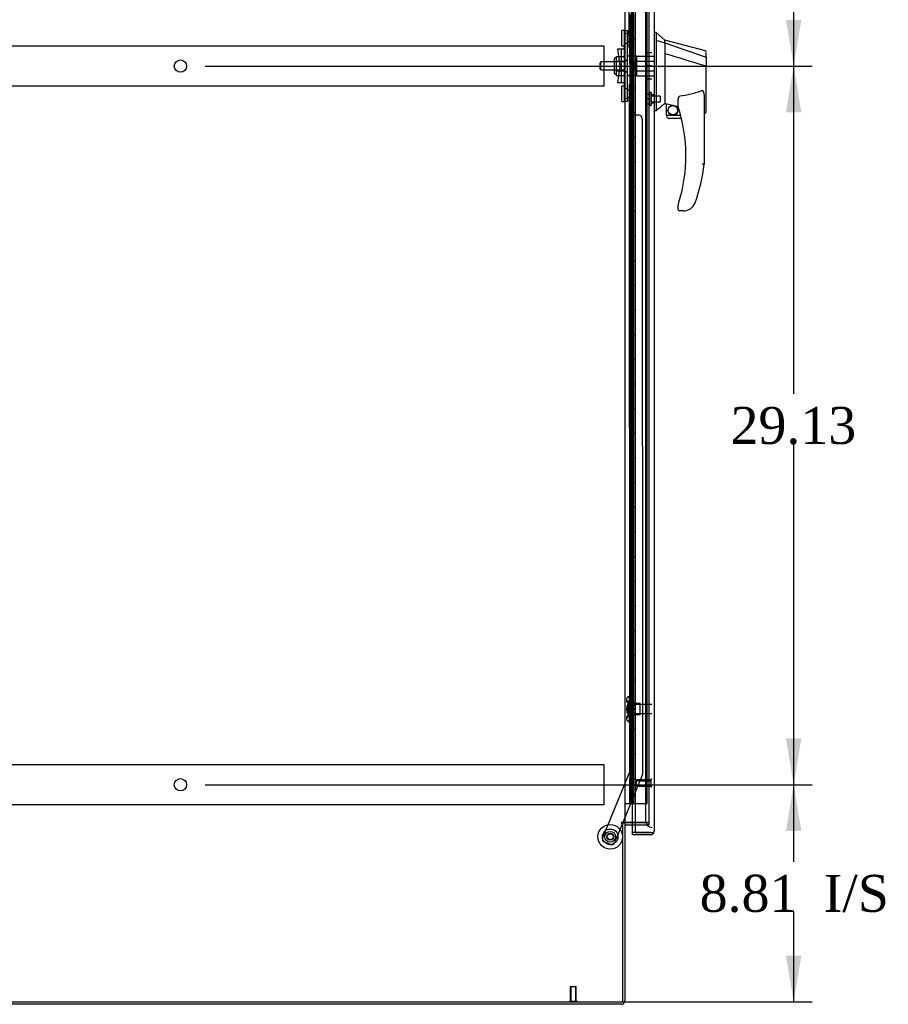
# Model space of a CAD drawing. Header units: inches. Extents: x 1 to 359, y -2 to 239.
# Tile 8 of 18: x 186 to 221, y 81 to 121. Entities that reach past the tile are written whole.
import ezdxf
from ezdxf.enums import TextEntityAlignment as Align
from ezdxf.lldxf.tags import DXFTag

# ---------------------------------------------------------------- set-up
doc = ezdxf.new("R2010")
doc.units = ezdxf.units.IN
doc.header["$MEASUREMENT"] = 0
for name, color, linetype in [('COM53964-5', 7, 'Continuous'), ('COM54746-60', 7, 'Continuous'), ('COM70220', 7, 'Continuous'), ('COM70838', 7, 'Continuous'), ('COM70839-3', 7, 'Continuous'), ('COM71197-3', 7, 'Continuous'), ('COM71198-6', 7, 'Continuous'), ('COM71199-4', 7, 'Continuous'), ('Default', 7, 'Continuous'), ('HAN13068', 7, 'Continuous'), ('HAN13068_NUT', 7, 'Continuous'), ('HAN13068_SCREW', 7, 'Continuous'), ('HAN_NUT', 7, 'Continuous'), ('NTS18147', 7, 'Continuous'), ('ROL87452', 7, 'Continuous'), ('RVT17786', 7, 'Continuous'), ('RVT19000', 7, 'Continuous'), ('SPC87322', 7, 'Continuous'), ('STD26122', 7, 'Continuous'), ('STD26258', 7, 'Continuous'), ('WAF25376', 7, 'Continuous'), ('WAM30038', 7, 'Continuous')]:
    doc.layers.add(name, color=color, linetype=linetype)
doc.styles.add('SEACAD_Times_New_Roman', font='times.ttf')
tags = doc.linetypes.add('HIDDEN2', pattern=[0.1875, 0.125, -0.0625]).pattern_tags.tags
tags[6:7] = [DXFTag(74, 4), DXFTag(75, 0), DXFTag(340, '0'), DXFTag(46, 0.0), DXFTag(50, 0.0), DXFTag(44, 0.0), DXFTag(45, 0.0)]
tags[4:5] = [DXFTag(74, 4), DXFTag(75, 0), DXFTag(340, '0'), DXFTag(46, 0.0), DXFTag(50, 0.0), DXFTag(44, 0.0), DXFTag(45, 0.0)]
doc.dimstyles.new('HAMMOND_(STH_-_300x200)', dxfattribs={"dimtxt": 1.5, "dimasz": 1.875, "dimexe": 0.75, "dimexo": 0.75, "dimgap": 0.375, "dimtad": 0, "dimtih": 1, "dimtoh": 1, "dimzin": 0, "dimdsep": 46, "dimtxsty": 'SEACAD_Times_New_Roman', "dimblk1": '_SE_FILLED', "dimblk2": '_SE_FILLED', "dimsah": 1, "dimcen": 0.75, "dimadec": 0, "dimazin": 0, "dimtfac": 0.8, "dimtofl": 0, "dimtmove": 0, "dimatfit": 3, "dimfxl": 1, "dimtolj": 1, "dimtzin": 0, "dimarcsym": 0})

# ---------------------------------------------------------------- blocks, each defined once
blk = doc.blocks.new('SE3')
at = {"layer": 'COM53964-5', "color": 7, "linetype": 'HIDDEN2'}
for p, q in [((209.255, 120.147), (174.88, 120.147)), ((209.255, 120.009), (209.255, 120.147)), ((209.255, 118.66), (209.255, 120.009)), ((209.255, 118.522), (209.255, 118.66)), ((209.255, 118.522), (174.88, 118.522)), ((209.255, 91.017), (174.88, 91.017)), ((209.255, 90.879), (209.255, 91.017)), ((209.255, 89.53), (209.255, 90.879)), ((209.255, 89.392), (209.255, 89.53)), ((209.255, 89.392), (174.88, 89.392))]:
    blk.add_line(p, q, dxfattribs=at)
for centre in [(192.068, 119.334), (192.068, 90.204)]:
    blk.add_circle(centre, 0.25, dxfattribs=at)
at = {"layer": 'COM54746-60', "color": 7, "linetype": 'HIDDEN2'}
for p, q in [((210.346, 149.442), (210.346, 89.442)), ((210.446, 89.442), (210.446, 149.442)), ((211, 89.442), (211, 149.442)), ((210.309, 120.442), (210.279, 120.442)), ((210.279, 120.442), (210.279, 119.442)), ((210.309, 119.442), (210.279, 119.442)), ((210.309, 118.442), (210.279, 118.442)), ((210.279, 118.442), (210.279, 117.442)), ((210.309, 117.442), (210.279, 117.442)), ((210.309, 116.442), (210.279, 116.442)), ((210.279, 116.442), (210.279, 115.442)), ((210.309, 115.442), (210.279, 115.442)), ((210.309, 114.442), (210.279, 114.442)), ((210.279, 114.442), (210.279, 113.442)), ((210.309, 113.442), (210.279, 113.442)), ((210.309, 112.442), (210.279, 112.442)), ((210.279, 112.442), (210.279, 111.442)), ((210.309, 111.442), (210.279, 111.442)), ((210.309, 110.442), (210.279, 110.442)), ((210.279, 110.442), (210.279, 109.442)), ((210.309, 109.442), (210.279, 109.442)), ((210.309, 108.442), (210.279, 108.442)), ((210.279, 108.442), (210.279, 107.442)), ((210.309, 107.442), (210.279, 107.442)), ((210.309, 106.442), (210.279, 106.442)), ((210.279, 106.442), (210.279, 105.442)), ((210.309, 105.442), (210.279, 105.442)), ((210.309, 104.442), (210.279, 104.442)), ((210.279, 104.442), (210.279, 103.442)), ((210.309, 103.442), (210.279, 103.442)), ((210.309, 102.442), (210.279, 102.442)), ((210.279, 102.442), (210.279, 101.442)), ((210.309, 101.442), (210.279, 101.442)), ((210.309, 100.442), (210.279, 100.442)), ((210.279, 100.442), (210.279, 99.442)), ((210.309, 99.442), (210.279, 99.442)), ((210.309, 98.442), (210.279, 98.442)), ((210.279, 98.442), (210.279, 97.442)), ((210.309, 97.442), (210.279, 97.442)), ((210.309, 96.442), (210.279, 96.442)), ((210.279, 96.442), (210.279, 95.442)), ((210.309, 95.442), (210.279, 95.442)), ((210.309, 94.442), (210.279, 94.442)), ((210.279, 94.442), (210.279, 93.442)), ((210.309, 93.442), (210.279, 93.442)), ((210.309, 92.442), (210.279, 92.442)), ((210.279, 92.442), (210.279, 91.442)), ((210.309, 91.442), (210.279, 91.442)), ((210.309, 90.442), (210.279, 90.442)), ((210.279, 90.442), (210.279, 89.442)), ((210.515, 89.442), (211, 89.442))]:
    blk.add_line(p, q, dxfattribs=at)
at = {"layer": 'COM54746-60', "color": 7, "linetype": 'Continuous'}
for p, q in [((210.309, 120.442), (210.309, 121.442)), ((210.513, 120.442), (210.513, 121.442)), ((210.513, 120.442), (210.309, 120.442)), ((210.513, 120.442), (210.309, 120.442)), ((210.309, 119.442), (210.309, 120.442)), ((210.513, 119.442), (210.513, 120.442)), ((210.513, 119.442), (210.309, 119.442)), ((210.513, 119.442), (210.309, 119.442)), ((210.309, 118.442), (210.309, 119.442)), ((210.513, 118.442), (210.513, 119.442)), ((210.513, 118.442), (210.309, 118.442)), ((210.513, 118.442), (210.309, 118.442)), ((210.309, 117.442), (210.309, 118.442)), ((210.513, 117.442), (210.513, 118.442)), ((210.513, 117.442), (210.309, 117.442)), ((210.513, 117.442), (210.309, 117.442)), ((210.309, 116.442), (210.309, 117.442)), ((210.513, 116.442), (210.513, 117.442)), ((210.513, 116.442), (210.309, 116.442)), ((210.513, 116.442), (210.309, 116.442)), ((210.309, 115.442), (210.309, 116.442)), ((210.513, 115.442), (210.513, 116.442)), ((210.513, 115.442), (210.309, 115.442)), ((210.513, 115.442), (210.309, 115.442)), ((210.309, 114.442), (210.309, 115.442)), ((210.513, 114.442), (210.513, 115.442)), ((210.513, 114.442), (210.309, 114.442)), ((210.513, 114.442), (210.309, 114.442)), ((210.309, 113.442), (210.309, 114.442)), ((210.513, 113.442), (210.513, 114.442)), ((210.513, 113.442), (210.309, 113.442)), ((210.513, 113.442), (210.309, 113.442)), ((210.309, 112.442), (210.309, 113.442)), ((210.513, 112.442), (210.513, 113.442)), ((210.513, 112.442), (210.309, 112.442)), ((210.513, 112.442), (210.309, 112.442)), ((210.309, 111.442), (210.309, 112.442)), ((210.513, 111.442), (210.513, 112.442)), ((210.513, 111.442), (210.309, 111.442)), ((210.513, 111.442), (210.309, 111.442)), ((210.309, 110.442), (210.309, 111.442)), ((210.513, 110.442), (210.513, 111.442)), ((210.513, 110.442), (210.309, 110.442)), ((210.513, 110.442), (210.309, 110.442)), ((210.309, 109.442), (210.309, 110.442)), ((210.513, 109.442), (210.513, 110.442)), ((210.513, 109.442), (210.309, 109.442)), ((210.513, 109.442), (210.309, 109.442)), ((210.309, 108.442), (210.309, 109.442)), ((210.513, 108.442), (210.513, 109.442)), ((210.513, 108.442), (210.309, 108.442)), ((210.513, 108.442), (210.309, 108.442)), ((210.309, 107.442), (210.309, 108.442)), ((210.513, 107.442), (210.513, 108.442)), ((210.513, 107.442), (210.309, 107.442)), ((210.513, 107.442), (210.309, 107.442)), ((210.309, 106.442), (210.309, 107.442)), ((210.513, 106.442), (210.513, 107.442)), ((210.513, 106.442), (210.309, 106.442)), ((210.513, 106.442), (210.309, 106.442)), ((210.309, 105.442), (210.309, 106.442)), ((210.513, 105.442), (210.513, 106.442)), ((210.513, 105.442), (210.309, 105.442)), ((210.513, 105.442), (210.309, 105.442)), ((210.309, 104.442), (210.309, 105.442)), ((210.513, 104.442), (210.513, 105.442)), ((210.513, 104.442), (210.309, 104.442)), ((210.513, 104.442), (210.309, 104.442)), ((210.309, 103.442), (210.309, 104.442)), ((210.513, 103.442), (210.513, 104.442)), ((210.513, 103.442), (210.309, 103.442)), ((210.513, 103.442), (210.309, 103.442)), ((210.309, 102.442), (210.309, 103.442)), ((210.513, 102.442), (210.513, 103.442)), ((210.513, 102.442), (210.309, 102.442)), ((210.513, 102.442), (210.309, 102.442)), ((210.309, 101.442), (210.309, 102.442)), ((210.513, 101.442), (210.513, 102.442)), ((210.513, 101.442), (210.309, 101.442)), ((210.513, 101.442), (210.309, 101.442)), ((210.309, 100.442), (210.309, 101.442)), ((210.513, 100.442), (210.513, 101.442)), ((210.513, 100.442), (210.309, 100.442)), ((210.513, 100.442), (210.309, 100.442)), ((210.309, 99.442), (210.309, 100.442)), ((210.513, 99.442), (210.513, 100.442)), ((210.513, 99.442), (210.309, 99.442)), ((210.513, 99.442), (210.309, 99.442)), ((210.309, 98.442), (210.309, 99.442)), ((210.513, 98.442), (210.513, 99.442)), ((210.513, 98.442), (210.309, 98.442)), ((210.513, 98.442), (210.309, 98.442)), ((210.309, 97.442), (210.309, 98.442)), ((210.513, 97.442), (210.513, 98.442)), ((210.513, 97.442), (210.309, 97.442)), ((210.513, 97.442), (210.309, 97.442)), ((210.309, 96.442), (210.309, 97.442)), ((210.513, 96.442), (210.513, 97.442)), ((210.513, 96.442), (210.309, 96.442)), ((210.513, 96.442), (210.309, 96.442)), ((210.309, 95.442), (210.309, 96.442)), ((210.513, 95.442), (210.513, 96.442)), ((210.513, 95.442), (210.309, 95.442)), ((210.513, 95.442), (210.309, 95.442)), ((210.309, 94.442), (210.309, 95.442)), ((210.513, 94.442), (210.513, 95.442)), ((210.513, 94.442), (210.309, 94.442)), ((210.513, 94.442), (210.309, 94.442)), ((210.309, 93.442), (210.309, 94.442)), ((210.513, 93.442), (210.513, 94.442)), ((210.513, 93.442), (210.309, 93.442)), ((210.513, 93.442), (210.309, 93.442)), ((210.309, 92.442), (210.309, 93.442)), ((210.513, 92.442), (210.513, 93.442)), ((210.513, 92.442), (210.309, 92.442)), ((210.513, 92.442), (210.309, 92.442)), ((210.309, 91.442), (210.309, 92.442)), ((210.513, 91.442), (210.513, 92.442)), ((210.513, 91.442), (210.309, 91.442)), ((210.513, 91.442), (210.309, 91.442)), ((210.309, 90.442), (210.309, 91.442)), ((210.513, 90.442), (210.513, 91.442)), ((210.513, 90.442), (210.309, 90.442)), ((210.309, 89.442), (210.309, 90.442)), ((210.513, 90.442), (210.309, 90.442)), ((210.513, 89.442), (210.513, 90.442)), ((210.098, 89.442), (210.309, 89.442)), ((210.309, 89.442), (210.513, 89.442)), ((210.513, 89.442), (210.515, 89.442))]:
    blk.add_line(p, q, dxfattribs=at)
at = {"layer": 'COM70220', "color": 7, "linetype": 'HIDDEN2'}
for p, q in [((210.94, 149.909), (210.94, 88.974)), ((210.94, 88.974), (210.94, 88.724))]:
    blk.add_line(p, q, dxfattribs=at)
blk.add_arc((211.19, 88.724), 0.25, 180, 270, dxfattribs=at)
at = {"layer": 'COM70838', "color": 7, "linetype": 'HIDDEN2'}
for p, q in [((210.083, 120.779), (210.208, 120.779)), ((210.083, 120.654), (210.083, 120.779)), ((210.083, 118.029), (210.083, 120.654)), ((210.208, 120.779), (210.208, 120.654)), ((210.208, 118.029), (210.208, 120.654)), ((209.796, 120.029), (209.966, 120.029)), ((209.796, 120.029), (209.896, 119.342)), ((209.966, 118.654), (209.966, 120.029)), ((209.966, 120.029), (210.069, 120.029)), ((209.896, 119.342), (209.796, 118.654)), ((209.966, 118.654), (209.796, 118.654)), ((210.079, 118.654), (209.966, 118.654)), ((210.083, 117.904), (210.083, 118.029)), ((210.208, 117.904), (210.083, 117.904)), ((210.208, 118.029), (210.208, 117.904))]:
    blk.add_line(p, q, dxfattribs=at)
for centre, start, end in [((209.966, 120.084), 331.9602, 0), ((209.966, 118.627), 0, 13.5446)]:
    blk.add_arc(centre, 0.117, start, end, dxfattribs=at)
at = {"layer": 'COM70839-3', "color": 7, "linetype": 'HIDDEN2'}
for p, q in [((210.27, 120.092), (210.283, 147.97)), ((210.34, 120.204), (210.34, 121.217)), ((210.27, 118.591), (210.283, 90.714)), ((210.34, 117.466), (210.34, 118.479)), ((210.676, 117.341), (210.465, 117.341)), ((210.801, 117.216), (210.814, 90.633)), ((210.283, 90.714), (209.183, 88.057)), ((210.804, 90.585), (210.015, 88.678)), ((210.002, 88.648), (209.674, 87.854)), ((209.511, 87.786), (209.251, 87.894))]:
    blk.add_line(p, q, dxfattribs=at)
at = {"layer": 'COM70839-3', "color": 7, "linetype": 'Continuous'}
blk.add_line((210.015, 88.678), (210.002, 88.648), dxfattribs=at)
at = {"layer": 'COM70839-3', "color": 7, "linetype": 'HIDDEN2'}
blk.add_circle((209.503, 88.094), 0.129, dxfattribs=at)
for centre, start, end in [((210.215, 120.204), 296.0764, 359.9725), ((210.215, 118.479), 0.0275, 63.9236), ((210.465, 117.466), 180.0275, 270.0275), ((210.676, 117.216), 0.0275, 90.0275), ((210.689, 90.633), 337.5155, 0.0275), ((209.299, 88.009), 157.5155, 247.5155), ((209.559, 87.902), 247.5155, 337.5155)]:
    blk.add_arc(centre, 0.125, start, end, dxfattribs=at)
at = {"layer": 'COM71197-3', "color": 7, "linetype": 'Continuous'}
for p, q in [((210.098, 149.988), (210.098, 88.678)), ((210.098, 88.678), (209.955, 88.678)), ((209.955, 88.648), (210.003, 88.648)), ((210.003, 88.648), (210.003, 81.398)), ((210.098, 88.678), (210.146, 88.678)), ((210.515, 88.678), (210.146, 88.678)), ((174.133, 81.398), (210.003, 81.398))]:
    blk.add_line(p, q, dxfattribs=at)
at = {"layer": 'COM71197-3', "color": 7, "linetype": 'HIDDEN2'}
for p, q in [((211.065, 149.988), (211.065, 88.678)), ((211.065, 88.678), (210.515, 88.678))]:
    blk.add_line(p, q, dxfattribs=at)
at = {"layer": 'COM71197-3', "color": 7, "linetype": 'Continuous'}
blk.add_arc((209.955, 88.663), 0.015, 90, 270, dxfattribs=at)
at = {"layer": 'COM71198-6', "color": 7, "linetype": 'Continuous'}
for p, q in [((210.098, 88.648), (210.003, 88.648)), ((210.098, 88.648), (210.098, 81.446)), ((210.146, 88.678), (210.515, 88.678)), ((210.146, 88.583), (210.515, 88.583)), ((209.955, 81.303), (174.181, 81.303))]:
    blk.add_line(p, q, dxfattribs=at)
at = {"layer": 'COM71198-6', "color": 7, "linetype": 'HIDDEN2'}
for p, q in [((210.515, 88.678), (211.065, 88.678)), ((211.065, 88.678), (211.065, 88.583)), ((210.515, 88.583), (211.065, 88.583))]:
    blk.add_line(p, q, dxfattribs=at)
at = {"layer": 'COM71198-6', "color": 7, "linetype": 'Continuous'}
for centre, radius, start, end in [((210.146, 88.535), 0.143, 90, 127.7949), ((210.146, 88.535), 0.048, 90, 180), ((209.955, 81.446), 0.143, 270, 0)]:
    blk.add_arc(centre, radius, start, end, dxfattribs=at)
at = {"layer": 'COM71198-6', "color": 7, "linetype": 'HIDDEN2'}
blk.add_arc((209.955, 81.446), 0.048, 270, 0, dxfattribs=at)
at = {"layer": 'COM71199-4', "color": 7, "linetype": 'Continuous'}
for p, q in [((210.515, 150.613), (210.515, 88.271)), ((211.285, 150.565), (211.285, 88.319)), ((210.41, 88.271), (210.41, 88.583)), ((210.41, 88.176), (210.41, 88.271)), ((211.142, 88.271), (210.41, 88.271)), ((210.515, 88.271), (210.41, 88.271)), ((210.515, 88.271), (211.142, 88.271)), ((211.142, 88.27), (211.142, 88.271)), ((211.142, 88.271), (211.255, 88.271)), ((211.142, 88.27), (211.204, 88.27)), ((211.204, 88.27), (211.255, 88.232)), ((211.285, 88.319), (211.285, 88.318)), ((211.285, 88.318), (211.285, 88.318)), ((211.285, 88.318), (211.285, 88.318)), ((211.142, 88.176), (210.41, 88.176))]:
    blk.add_line(p, q, dxfattribs=at)
at = {"layer": 'COM71199-4', "color": 7, "linetype": 'HIDDEN2'}
blk.add_line((210.41, 88.583), (210.41, 150.083), dxfattribs=at)
at = {"layer": 'COM71199-4', "color": 7, "linetype": 'Continuous'}
for start, end in [(270, 322.4964), (322.4964, 359.8439), (359.9238, 0)]:
    blk.add_arc((211.142, 88.319), 0.143, start, end, dxfattribs=at)
blk.add_open_spline([(211.255, 88.271), (211.265, 88.279), (211.272, 88.287), (211.28, 88.299), (211.281, 88.303), (211.284, 88.31), (211.285, 88.314), (211.285, 88.318)], degree=3, knots=[0, 0, 0, 0, 0.5, 0.5, 0.75, 0.75, 1, 1, 1, 1], dxfattribs=at)
at = {"layer": 'HAN13068', "color": 7, "linetype": 'Continuous'}
for p, q in [((211.368, 120.692), (211.285, 120.692)), ((211.365, 120.692), (211.365, 120.53)), ((211.72, 120.392), (211.365, 120.692)), ((211.365, 120.53), (211.365, 120.444)), ((211.365, 120.444), (211.365, 120.385)), ((211.365, 120.385), (211.72, 120.279)), ((211.365, 120.385), (211.365, 117.953)), ((211.72, 120.319), (211.72, 120.392)), ((213.368, 119.95), (211.72, 120.392)), ((211.72, 120.319), (211.72, 120.294)), ((211.72, 120.294), (211.72, 120.279)), ((211.72, 120.279), (211.72, 119.848)), ((211.72, 120.279), (213.358, 119.708)), ((211.72, 119.848), (211.72, 118.35)), ((213.4, 119.673), (213.4, 119.872)), ((213.344, 119.358), (213.346, 119.358)), ((213.4, 119.673), (213.4, 119.36)), ((213.4, 117.492), (213.4, 119.36)), ((211.72, 118.35), (211.72, 118.081)), ((211.365, 117.953), (211.365, 117.669)), ((211.72, 118.081), (211.72, 117.868)), ((211.72, 117.868), (211.72, 117.841)), ((211.72, 117.841), (211.72, 117.823)), ((211.72, 117.823), (211.72, 117.822)), ((211.72, 117.822), (211.785, 117.806)), ((211.785, 117.342), (211.785, 117.808)), ((212.26, 117.685), (212.26, 117.959)), ((213.32, 118.031), (213.32, 115.359)), ((211.365, 117.522), (211.285, 117.522)), ((211.365, 117.669), (211.365, 117.522)), ((213.32, 117.435), (213.326, 117.434)), ((211.785, 117.342), (212.358, 117.342)), ((212.39, 117.217), (211.91, 117.217)), ((212.26, 113.527), (212.26, 113.705)), ((212.475, 113.467), (212.32, 113.467)), ((212.758, 113.555), (212.757, 113.557))]:
    blk.add_line(p, q, dxfattribs=at)
at = {"layer": 'HAN13068', "color": 7, "linetype": 'HIDDEN2'}
for p, q in [((209.123, 119.502), (209.093, 119.472)), ((209.093, 119.212), (209.093, 119.472)), ((209.123, 119.182), (209.123, 119.502)), ((210.083, 119.502), (209.123, 119.502)), ((210.458, 119.502), (210.583, 119.502)), ((210.458, 119.342), (210.458, 119.502)), ((210.583, 119.541), (210.583, 119.737)), ((210.583, 119.737), (211.285, 119.737)), ((210.583, 119.142), (210.583, 119.541)), ((210.583, 119.541), (211.285, 119.541)), ((209.093, 119.212), (209.123, 119.182)), ((209.123, 119.182), (210.083, 119.182)), ((210.458, 119.182), (210.458, 119.342)), ((210.458, 119.182), (210.583, 119.182)), ((210.583, 118.946), (210.583, 119.142)), ((210.583, 119.142), (211.285, 119.142)), ((210.583, 118.946), (211.285, 118.946)), ((211.285, 118.166), (211.16, 118.166)), ((211.16, 117.841), (211.285, 117.841))]:
    blk.add_line(p, q, dxfattribs=at)
at = {"layer": 'HAN13068', "color": 7, "linetype": 'Continuous'}
for radius in [0.202, 0.188]:
    blk.add_circle((212.046, 117.545), radius, dxfattribs=at)
for centre, radius, start, end in [((213.34, 119.895), 0.06, 359.9815, 73.9026), ((248.131, 74.375), 56.686, 129.9653, 130.4351), ((212.32, 117.685), 0.06, 180, 197.895), ((206.156, 115.695), 6.417, 342.9898, 17.895), ((213.34, 117.492), 0.06, 256.3874, 0), ((211.91, 117.342), 0.125, 180, 193.8865), ((211.91, 117.342), 0.125, 193.8865, 229.4642), ((211.91, 117.342), 0.125, 229.4642, 270), ((205.979, 116.294), 7.4, 340.2854, 352.739), ((212.475, 113.967), 0.5, 304.5623, 340.2854), ((212.32, 113.705), 0.06, 162.105, 180), ((212.32, 113.527), 0.06, 180, 270), ((212.475, 113.967), 0.5, 270, 304.5623)]:
    blk.add_arc(centre, radius, start, end, dxfattribs=at)
for points in [[(211.72, 119.848), (212.261, 119.685), (212.803, 119.522), (213.344, 119.358)], [(211.815, 117.804), (211.963, 117.772), (212.111, 117.74), (212.26, 117.707)]]:
    blk.add_open_spline(points, degree=3, dxfattribs=at)
for points, knots in [([(213.346, 119.358), (213.353, 119.358), (213.36, 119.358), (213.374, 119.358), (213.379, 119.359), (213.387, 119.359), (213.389, 119.359), (213.393, 119.359), (213.394, 119.359), (213.397, 119.36), (213.398, 119.36), (213.399, 119.36), (213.4, 119.36), (213.4, 119.36)], [0, 0, 0, 0, 0.25, 0.25, 0.5, 0.5, 0.625, 0.625, 0.75, 0.75, 0.875, 0.875, 1, 1, 1, 1]), ([(213.358, 119.708), (213.37, 119.705), (213.381, 119.701), (213.396, 119.689), (213.4, 119.681), (213.4, 119.673)], [0, 0, 0, 0, 0.5, 0.5, 1, 1, 1, 1]), ([(213.23, 118.342), (213.157, 118.313), (213.083, 118.287), (212.934, 118.239), (212.858, 118.218), (212.629, 118.161), (212.475, 118.132), (212.32, 118.111)], [0, 0, 0, 0, 0.25, 0.25, 0.5, 0.5, 1, 1, 1, 1]), ([(213.23, 118.342), (213.231, 118.343), (213.233, 118.344), (213.237, 118.344), (213.239, 118.344), (213.245, 118.344), (213.248, 118.342), (213.254, 118.338), (213.257, 118.336), (213.262, 118.33), (213.264, 118.327), (213.271, 118.318), (213.274, 118.312), (213.28, 118.299), (213.283, 118.292), (213.29, 118.272), (213.294, 118.258), (213.301, 118.23), (213.304, 118.216), (213.311, 118.173), (213.314, 118.145), (213.319, 118.088), (213.32, 118.059), (213.32, 118.031)], [0, 0, 0, 0, 0.015625, 0.015625, 0.03125, 0.03125, 0.0625, 0.0625, 0.09375, 0.09375, 0.125, 0.125, 0.1875, 0.1875, 0.25, 0.25, 0.375, 0.375, 0.5, 0.5, 0.75, 0.75, 1, 1, 1, 1]), ([(211.785, 117.808), (211.785, 117.808), (211.785, 117.808), (211.789, 117.808), (211.791, 117.808), (211.799, 117.807), (211.807, 117.806), (211.815, 117.804)], [0, 0, 0, 0, 0.25, 0.25, 0.5, 0.5, 1, 1, 1, 1]), ([(212.26, 117.959), (212.26, 117.966), (212.26, 117.973), (212.261, 117.987), (212.262, 117.994), (212.265, 118.014), (212.267, 118.028), (212.275, 118.055), (212.28, 118.069), (212.291, 118.088), (212.295, 118.094), (212.303, 118.102), (212.306, 118.104), (212.312, 118.108), (212.316, 118.11), (212.32, 118.111)], [0, 0, 0, 0, 0.125, 0.125, 0.25, 0.25, 0.5, 0.5, 0.75, 0.75, 0.875, 0.875, 0.9375, 0.9375, 1, 1, 1, 1]), ([(213.32, 115.359), (213.32, 115.359), (213.319, 115.359), (213.317, 115.359), (213.315, 115.359), (213.311, 115.359), (213.308, 115.36), (213.301, 115.36), (213.297, 115.36), (213.285, 115.361), (213.275, 115.362), (213.259, 115.363), (213.253, 115.363), (213.242, 115.364), (213.236, 115.364), (213.23, 115.365)], [0, 0, 0, 0, 0.125, 0.125, 0.25, 0.25, 0.375, 0.375, 0.5, 0.5, 0.75, 0.75, 0.875, 0.875, 1, 1, 1, 1]), ([(212.263, 113.723), (212.263, 113.723), (212.263, 113.724), (212.264, 113.727), (212.264, 113.728), (212.266, 113.733), (212.267, 113.737), (212.271, 113.749), (212.274, 113.758), (212.282, 113.783), (212.287, 113.8), (212.292, 113.818)], [0, 0, 0, 0, 0.0625, 0.0625, 0.125, 0.125, 0.25, 0.25, 0.5, 0.5, 1, 1, 1, 1])]:
    blk.add_open_spline(points, degree=3, knots=knots, dxfattribs=at)
at = {"layer": 'HAN13068_NUT', "color": 7, "linetype": 'HIDDEN2'}
for p, q in [((209.678, 119.039), (209.678, 119.644)), ((209.758, 119.674), (209.708, 119.674)), ((209.758, 119.726), (210.083, 119.726)), ((209.758, 119.63), (209.758, 119.726)), ((209.758, 119.534), (209.758, 119.63)), ((209.758, 119.534), (210.083, 119.534)), ((209.758, 119.342), (209.758, 119.534)), ((209.708, 119.009), (209.758, 119.009)), ((209.758, 119.15), (209.758, 119.342)), ((209.758, 119.15), (210.083, 119.15)), ((209.758, 119.054), (209.758, 119.15)), ((209.758, 118.958), (209.758, 119.054)), ((209.758, 118.958), (210.083, 118.958))]:
    blk.add_line(p, q, dxfattribs=at)
for centre, start, end in [((209.708, 119.644), 90, 180), ((209.708, 119.039), 180, 270)]:
    blk.add_arc(centre, 0.03, start, end, dxfattribs=at)
at = {"layer": 'HAN13068_SCREW', "color": 7, "linetype": 'HIDDEN2'}
for p, q in [((210.953, 118.196), (211.09, 118.196)), ((210.953, 118.196), (210.953, 118.004)), ((211.09, 118.266), (211.09, 117.741)), ((211.16, 118.266), (211.09, 118.266)), ((211.16, 118.266), (211.16, 117.741)), ((210.953, 118.004), (211.09, 118.004)), ((210.953, 118.004), (210.953, 117.811)), ((210.953, 117.811), (211.09, 117.811)), ((211.535, 118.12), (211.16, 118.12)), ((211.16, 117.888), (211.535, 117.888)), ((211.535, 118.12), (211.535, 117.888)), ((211.09, 117.741), (211.16, 117.741))]:
    blk.add_line(p, q, dxfattribs=at)
at = {"layer": 'HAN_NUT', "color": 7, "linetype": 'HIDDEN2'}
for p, q in [((210.975, 119.872), (210.975, 119.342)), ((211.19, 119.872), (210.975, 119.872)), ((210.975, 119.342), (210.975, 118.812)), ((211.19, 119.342), (210.975, 119.342)), ((211.19, 118.812), (210.975, 118.812))]:
    blk.add_line(p, q, dxfattribs=at)
at = {"layer": 'NTS18147', "color": 7, "linetype": 'HIDDEN2'}
for p, q in [((210.157, 93.672), (210.157, 93.617)), ((210.219, 93.766), (210.219, 93.771)), ((210.282, 93.771), (210.219, 93.771)), ((210.219, 93.766), (210.282, 93.766)), ((210.219, 93.577), (210.219, 93.459)), ((210.282, 93.577), (210.219, 93.577)), ((210.219, 93.459), (210.282, 93.459)), ((210.282, 93.766), (210.282, 93.771)), ((210.282, 93.577), (210.282, 93.766)), ((210.282, 93.459), (210.282, 93.577)), ((210.719, 93.491), (210.282, 93.491)), ((210.282, 93.082), (210.282, 93.459)), ((210.719, 93.051), (210.719, 93.491)), ((210.219, 93.082), (210.219, 92.964)), ((210.282, 93.082), (210.219, 93.082)), ((210.282, 92.964), (210.282, 93.082)), ((210.282, 93.051), (210.719, 93.051)), ((210.157, 92.924), (210.157, 92.87)), ((210.219, 92.964), (210.282, 92.964)), ((210.219, 92.775), (210.219, 92.771)), ((210.282, 92.775), (210.219, 92.775)), ((210.219, 92.771), (210.282, 92.771)), ((210.282, 92.775), (210.282, 92.964)), ((210.282, 92.775), (210.282, 92.771))]:
    blk.add_line(p, q, dxfattribs=at)
blk.add_arc((210.475, 93.271), 0.318, 143.6338, 216.3662, dxfattribs=at)
for centre, start_param, end_param in [((210.475, 93.672), 2.506883, 3.776302), ((210.475, 93.617), 3.141593, 3.776302), ((210.475, 92.924), 2.506883, 3.141593), ((210.475, 92.87), 2.506883, 3.776302)]:
    blk.add_ellipse(centre, major_axis=(0.318, 0), ratio=0.5, start_param=start_param, end_param=end_param, dxfattribs=at)
at = {"layer": 'ROL87452', "color": 7, "linetype": 'HIDDEN2'}
blk.add_circle((209.503, 88.094), 0.5, dxfattribs=at)
at = {"layer": 'RVT17786', "color": 7, "linetype": 'HIDDEN2'}
for radius in [0.217, 0.125]:
    blk.add_circle((209.503, 88.094), radius, dxfattribs=at)
at = {"layer": 'RVT19000', "color": 7, "linetype": 'HIDDEN2'}
for p, q in [((209.97, 120.155), (209.97, 120.78)), ((210.083, 120.78), (209.97, 120.78)), ((210.083, 120.779), (210.083, 120.78)), ((210.208, 120.662), (210.083, 120.662)), ((210.42, 120.608), (210.208, 120.608)), ((210.42, 120.327), (210.42, 120.608)), ((209.97, 120.155), (210.083, 120.155)), ((210.083, 120.272), (210.208, 120.272)), ((210.208, 120.327), (210.42, 120.327)), ((209.97, 117.904), (209.97, 118.529)), ((210.083, 118.529), (209.97, 118.529)), ((210.208, 118.411), (210.083, 118.411)), ((210.42, 118.357), (210.208, 118.357)), ((210.42, 118.076), (210.42, 118.357)), ((209.97, 117.904), (210.083, 117.904)), ((210.083, 118.021), (210.208, 118.021)), ((210.083, 117.904), (210.083, 117.904)), ((210.208, 118.076), (210.42, 118.076))]:
    blk.add_line(p, q, dxfattribs=at)
at = {"layer": 'SPC87322', "color": 7, "linetype": 'HIDDEN2'}
for p, q in [((210.083, 119.579), (210.208, 119.579)), ((210.083, 119.569), (210.208, 119.569)), ((210.583, 119.734), (210.208, 119.734)), ((210.083, 119.114), (210.208, 119.114)), ((210.083, 119.104), (210.208, 119.104)), ((210.208, 118.949), (210.583, 118.949))]:
    blk.add_line(p, q, dxfattribs=at)
at = {"layer": 'STD26122', "color": 7, "linetype": 'HIDDEN2'}
for p, q in [((210.225, 93.456), (210.19, 93.421)), ((210.19, 93.121), (210.19, 93.421)), ((210.225, 93.456), (210.225, 93.086)), ((211.19, 93.456), (210.225, 93.456)), ((210.19, 93.121), (210.225, 93.086)), ((210.225, 93.086), (211.19, 93.086))]:
    blk.add_line(p, q, dxfattribs=at)
at = {"layer": 'STD26258', "color": 7, "linetype": 'HIDDEN2'}
for p, q in [((210.565, 90.146), (210.565, 90.396)), ((211.158, 90.396), (210.565, 90.396)), ((210.565, 90.365), (211.158, 90.365)), ((211.158, 90.114), (211.158, 90.427)), ((211.19, 90.427), (211.158, 90.427)), ((210.565, 90.176), (211.158, 90.176)), ((210.565, 90.146), (211.158, 90.146)), ((211.158, 90.114), (211.19, 90.114)), ((207.878, 82.023), (208.128, 82.023)), ((207.878, 82.023), (207.878, 81.429)), ((207.908, 82.023), (207.908, 81.429)), ((208.097, 82.023), (208.097, 81.429)), ((208.128, 81.429), (208.128, 82.023)), ((207.846, 81.429), (208.159, 81.429)), ((207.846, 81.429), (207.846, 81.398)), ((208.159, 81.398), (208.159, 81.429))]:
    blk.add_line(p, q, dxfattribs=at)
at = {"layer": 'WAF25376', "color": 7, "linetype": 'HIDDEN2'}
for radius in [0.315, 0.14]:
    blk.add_circle((209.503, 88.094), radius, dxfattribs=at)
at = {"layer": 'WAM30038', "color": 7, "linetype": 'HIDDEN2'}
for p, q in [((210.407, 93.646), (210.407, 92.896)), ((210.431, 93.646), (210.407, 93.646)), ((210.431, 93.646), (210.431, 92.896)), ((210.495, 93.444), (210.45, 93.473)), ((210.45, 93.448), (210.495, 93.42)), ((210.463, 93.442), (210.479, 93.432)), ((210.479, 93.432), (210.495, 93.444)), ((210.495, 93.499), (210.495, 93.444)), ((210.495, 93.42), (210.495, 93.288)), ((210.495, 93.288), (210.45, 93.288)), ((210.45, 93.253), (210.495, 93.253)), ((210.495, 93.122), (210.45, 93.093)), ((210.45, 93.069), (210.495, 93.097)), ((210.479, 93.11), (210.451, 93.092)), ((210.495, 93.097), (210.479, 93.11)), ((210.495, 93.253), (210.495, 93.122)), ((210.495, 93.097), (210.495, 93.042)), ((210.407, 92.896), (210.431, 92.896))]:
    blk.add_line(p, q, dxfattribs=at)
for centre, radius, start, end in [((211.018, 94.176), 0.854, 226.5547, 228.2901), ((210.449, 93.27), 0.0182, 87.1609, 177.9942), ((210.449, 93.271), 0.0181, 181.7718, 273.073), ((211.015, 92.368), 0.85, 131.7058, 133.4493)]:
    blk.add_arc(centre, radius, start, end, dxfattribs=at)
for points, knots in [([(210.431, 93.473), (210.431, 93.471), (210.431, 93.468), (210.434, 93.463), (210.436, 93.461), (210.441, 93.454), (210.445, 93.451), (210.45, 93.448)], [0, 0, 0, 0, 0.25, 0.25, 0.5, 0.5, 1, 1, 1, 1]), ([(210.45, 93.473), (210.448, 93.474), (210.445, 93.475), (210.441, 93.477), (210.439, 93.477), (210.437, 93.478), (210.437, 93.478), (210.436, 93.478)], [0, 0, 0, 0, 0.25, 0.25, 0.5, 0.5, 0.5626015, 0.5626015, 0.5626015, 0.5626015]), ([(210.45, 93.539), (210.452, 93.537), (210.454, 93.535), (210.456, 93.533), (210.469, 93.522), (210.482, 93.51), (210.495, 93.499)], [0, 0, 0, 0, 0.141448, 0.141448, 0.141448, 1, 1, 1, 1]), ([(210.45, 93.093), (210.448, 93.092), (210.445, 93.09), (210.441, 93.087), (210.439, 93.085), (210.436, 93.08), (210.434, 93.078), (210.431, 93.073), (210.431, 93.071), (210.431, 93.069)], [0, 0, 0, 0, 0.25, 0.25, 0.5, 0.5, 0.75, 0.75, 1, 1, 1, 1]), ([(210.436, 93.063), (210.437, 93.063), (210.437, 93.063), (210.441, 93.064), (210.445, 93.066), (210.45, 93.069)], [0.4389304, 0.4389304, 0.4389304, 0.4389304, 0.5, 0.5, 1, 1, 1, 1]), ([(210.495, 93.042), (210.482, 93.031), (210.469, 93.019), (210.456, 93.008), (210.454, 93.006), (210.452, 93.004), (210.45, 93.002)], [0, 0, 0, 0, 0.858552, 0.858552, 0.858552, 1, 1, 1, 1])]:
    blk.add_open_spline(points, degree=3, knots=knots, dxfattribs=at)
blk = doc.blocks.new('DMBLK4412')
at = {"layer": 'Default', "linetype": 'Continuous'}
for points in [[(217.256, 88.329), (216.944, 90.204), (216.631, 88.329)], [(217.256, 83.273), (216.631, 83.273), (216.944, 81.398)]]:
    blk.add_hatch(color=7, dxfattribs=at).paths.add_polyline_path(points)
at = {"layer": 'Default', "color": 7, "linetype": 'Continuous'}
for p, q in [((193.068, 90.204), (217.694, 90.204)), ((216.944, 87.076), (216.944, 90.204)), ((216.944, 81.398), (216.944, 85.051)), ((192.818, 81.398), (217.694, 81.398))]:
    blk.add_line(p, q, dxfattribs=at)
at = {"layer": 'Default', "color": 7, "linetype": 'Continuous', "style": 'SEACAD_Times_New_Roman'}
for s, p in [('I/S', (218.162, 86.551)), ('8.81', (213.131, 86.551))]:
    blk.add_text(s, height=1.5, dxfattribs=at).set_placement(p, align=Align.TOP_LEFT)
blk = doc.blocks.new('_SE_FILLED')
at = {"color": 0}
blk.add_line((0, 0), (-1, 0), dxfattribs=at)
blk.add_solid([(0, 0), (-1, -0.1665), (-1, 0.1665), (0, 0)], dxfattribs=at)
blk = doc.blocks.new('DMBLK4413')
at = {"layer": 'Default', "linetype": 'Continuous'}
for points in [[(217.256, 117.459), (216.944, 119.334), (216.631, 117.459)], [(217.256, 92.079), (216.631, 92.079), (216.944, 90.204)]]:
    blk.add_hatch(color=7, dxfattribs=at).paths.add_polyline_path(points)
at = {"layer": 'Default', "color": 7, "linetype": 'Continuous'}
for p, q in [((193.068, 119.334), (217.694, 119.334)), ((216.944, 106.044), (216.944, 119.334)), ((216.944, 90.204), (216.944, 104.019)), ((193.068, 90.204), (217.694, 90.204))]:
    blk.add_line(p, q, dxfattribs=at)
at = {"layer": 'Default', "color": 7, "linetype": 'Continuous', "style": 'SEACAD_Times_New_Roman'}
blk.add_text('29.13', height=1.5, dxfattribs=at).set_placement((214.384, 105.519), align=Align.TOP_LEFT)
blk = doc.blocks.new('DMBLK4414')
at = {"layer": 'Default', "linetype": 'Continuous'}
for points in [[(217.256, 146.589), (216.944, 148.464), (216.631, 146.589)], [(217.256, 121.209), (216.631, 121.209), (216.944, 119.334)]]:
    blk.add_hatch(color=7, dxfattribs=at).paths.add_polyline_path(points)
at = {"layer": 'Default', "color": 7, "linetype": 'Continuous'}
for p, q in [((193.068, 148.464), (217.694, 148.464)), ((216.944, 135.174), (216.944, 148.464)), ((216.944, 119.334), (216.944, 133.149)), ((193.068, 119.334), (217.694, 119.334))]:
    blk.add_line(p, q, dxfattribs=at)
at = {"layer": 'Default', "color": 7, "linetype": 'Continuous', "style": 'SEACAD_Times_New_Roman'}
blk.add_text('29.13', height=1.5, dxfattribs=at).set_placement((214.384, 134.649), align=Align.TOP_LEFT)

msp = doc.modelspace()

# ---------------------------------------------------------------- block references
at = {"layer": 'Default'}
msp.add_blockref('SE3', (0, 0), dxfattribs=at)

# ---------------------------------------------------------------- dimensions: what is measured, and where the dimension line sits
at = {"layer": 'Default', "color": 7, "linetype": 'Continuous'}
for base, p1, p2, text, picture, middle, dimtype in [((216.944, 119.334), (192.318, 119.334), (192.318, 148.464), '\\A1;<>', 'DMBLK4414', (216.944, 133.899), 161), ((216.944, 90.204), (192.318, 90.204), (192.318, 119.334), '\\A1;<>', 'DMBLK4413', (216.944, 104.769), 161), ((216.944, 90.204), (192.068, 81.398), (192.318, 90.204), '\\A1;<> I/S', 'DMBLK4412', (216.944, 85.801), 160)]:
    dim = msp.add_linear_dim(base=base, p1=p1, p2=p2, angle=90, text=text, dimstyle='HAMMOND_(STH_-_300x200)', dxfattribs=at)
    dim.commit()
    dim.dimension.update_dxf_attribs({"geometry": picture, "text_midpoint": middle, "dimtype": dimtype})

doc.saveas('drawing.dxf')
